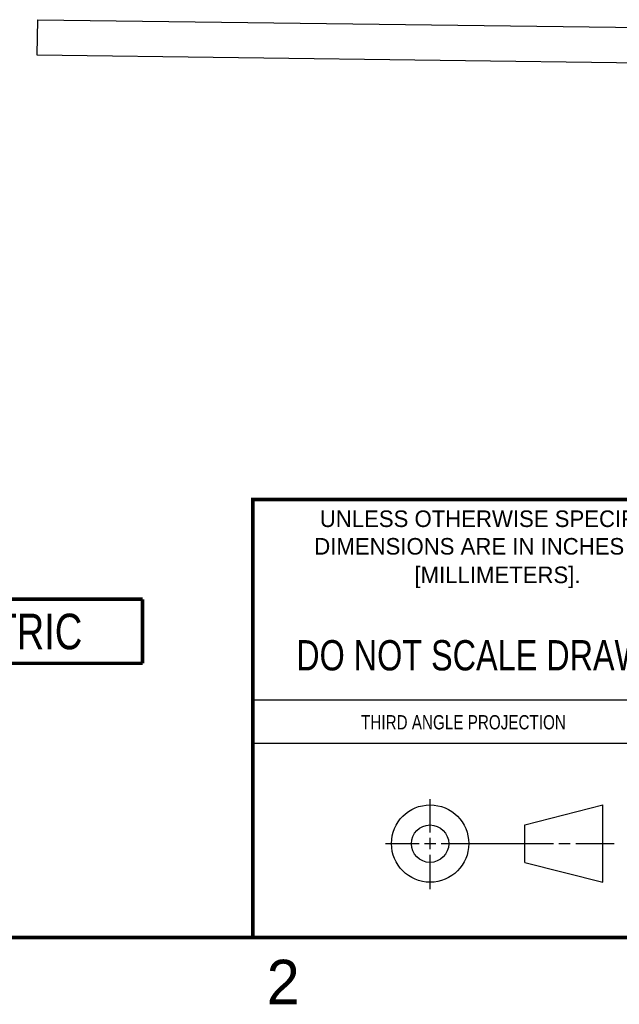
# Model space of a CAD drawing. Header units: inches. Extents: x 0 to 22, y 0 to 17.
# Tile 16 of 51: x 12.3 to 15.7, y 0.1 to 5.7. Entities that reach past the tile are written whole.
import ezdxf

# ---------------------------------------------------------------- set-up
doc = ezdxf.new("R2010")
doc.units = ezdxf.units.IN
doc.header["$LTSCALE"] = 1.21
doc.header["$MEASUREMENT"] = 0
doc.layers.get('0').update_dxf_attribs({"linetype": 'CONTINUOUS'})
doc.layers.add('02___PRT_ALL_AXES', color=7, linetype='CONTINUOUS')
doc.layers.add('DETAIL', color=7, linetype='CONTINUOUS')
doc.styles.get("Standard").update_dxf_attribs({"font": 'txt', "width": 0.8})
doc.styles.add('TEXTSTYLE_2', font='txt')

# ---------------------------------------------------------------- blocks, each defined once
blk = doc.blocks.new('METRIC_BL2', base_point=(12.3104, 2.2194))
at = {"layer": 'DETAIL', "color": 7, "linetype": 'CONTINUOUS', "const_width": 0.02}
for points in [[(11.6304, 2.3994), (12.9904, 2.3994)], [(11.6304, 2.3994), (11.6304, 2.0394)], [(12.9904, 2.3994), (12.9904, 2.0394)], [(11.6304, 2.0394), (12.9904, 2.0394)]]:
    blk.add_lwpolyline(points, dxfattribs=at)
at = {"layer": 'DETAIL', "color": 2, "linetype": 'CONTINUOUS', "width": 0.8}
blk.add_text('METRIC', height=0.2, dxfattribs=at).set_placement((11.8317, 2.1183))

msp = doc.modelspace()

# ---------------------------------------------------------------- linework, layer by layer
at = {"color": 2, "linetype": 'CONTINUOUS'}
for p, q in [((13.61, 1.835), (16.375, 1.835)), ((16.375, 1.5888), (13.61, 1.5888)), ((14.6059, 1.0901), (14.6059, 1.2769)), ((14.6059, 0.9964), (14.6059, 1.0589)), ((14.3557, 1.0276), (14.5434, 1.0276)), ((14.5747, 1.0276), (14.6372, 1.0276)), ((14.6684, 1.0276), (15.2987, 1.0276)), ((15.3299, 1.0276), (15.3924, 1.0276)), ((15.4237, 1.0276), (15.6394, 1.0276)), ((14.6059, 0.7723), (14.6059, 0.9651))]:
    msp.add_line(p, q, dxfattribs=at)
at = {"color": 7, "linetype": 'CONTINUOUS'}
for p, q in [((15.1374, 1.132), (15.5769, 1.2447)), ((15.5769, 0.8105), (15.5769, 1.2447)), ((15.1374, 0.9219), (15.1374, 1.132)), ((15.1374, 0.9219), (15.5769, 0.8105))]:
    msp.add_line(p, q, dxfattribs=at)
at = {"color": 7, "linetype": 'CONTINUOUS', "const_width": 0.02}
for points in [[(13.6, 2.9595), (21.5, 2.96)], [(13.61, 0.5), (13.61, 2.96)], [(0.5, 0.5), (21.5, 0.5)]]:
    msp.add_lwpolyline(points, dxfattribs=at)
at = {"color": 7, "linetype": 'CONTINUOUS'}
for centre, radius in [((14.6059, 1.0276), 0.2171), ((14.6054, 1.0269), 0.105)]:
    msp.add_circle(centre, radius, dxfattribs=at)
at = {"layer": '02___PRT_ALL_AXES', "color": 7, "linetype": 'CONTINUOUS'}
for p, q in [((12.3997, 5.6535), (12.3971, 5.4566)), ((12.3997, 5.6535), (15.8679, 5.6081)), ((12.3971, 5.4566), (15.8653, 5.4112))]:
    msp.add_line(p, q, dxfattribs=at)

# ---------------------------------------------------------------- block references
at = {"layer": 'DETAIL', "color": 2, "linetype": 'CONTINUOUS'}
msp.add_blockref('METRIC_BL2', (12.3104, 2.2194), dxfattribs=at)

# ---------------------------------------------------------------- texts
at = {"color": 2, "linetype": 'CONTINUOUS', "line_spacing_factor": 0.9, "style": 'TEXTSTYLE_2'}
for s, insert, char_height, width, attachment_point in [('UNLESS OTHERWISE SPECIFIED', (14.9742, 2.8979), 0.093, 2.418, 2), ('DIMENSIONS ARE IN INCHES AND', (14.9742, 2.7431), 0.093, 2.604, 2), ('[MILLIMETERS].', (14.9844, 2.5829), 0.093, 1.302, 2), ('2', (13.6875, 0.375), 0.25, 0.25, 1)]:
    msp.add_mtext(s, dxfattribs=dict(at, insert=insert, char_height=char_height, width=width, attachment_point=attachment_point))
at = {"color": 7, "linetype": 'CONTINUOUS', "insert": (14.9953, 2.1698), "char_height": 0.17, "width": 2.72, "attachment_point": 2, "line_spacing_factor": 0.9}
msp.add_mtext('DO NOT SCALE DRAWING', dxfattribs=at)
at = {"color": 2, "linetype": 'CONTINUOUS', "insert": (14.2178, 1.7486), "char_height": 0.08, "width": 1.408, "attachment_point": 1, "line_spacing_factor": 0.9}
msp.add_mtext('THIRD ANGLE PROJECTION', dxfattribs=at)

doc.saveas('drawing.dxf')
